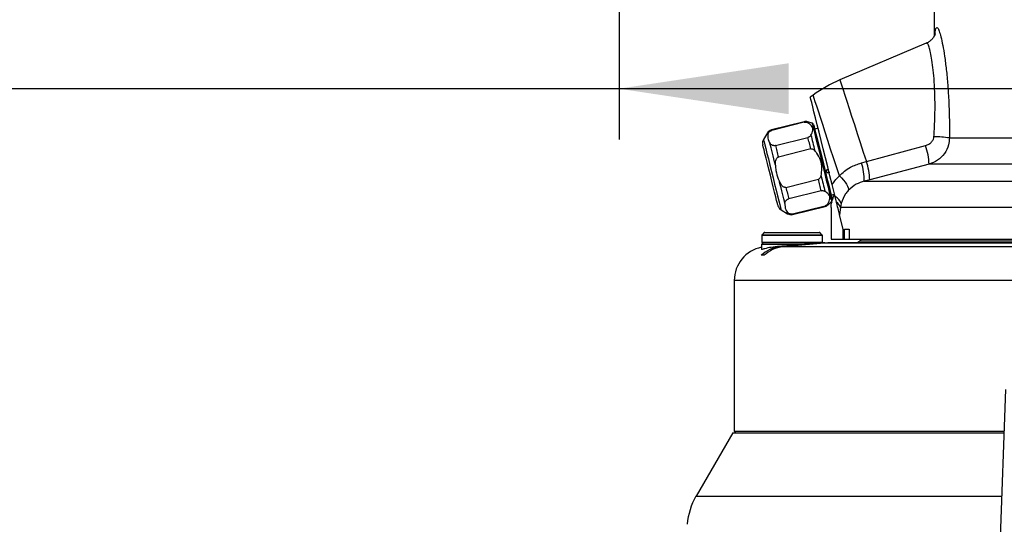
# Model space of a CAD drawing. Extents: x 0 to 8410, y 0 to 5940.
# Tile 90 of 210: x 6488 to 6778, y 2050 to 2199. Entities that reach past the tile are written whole.
import ezdxf

# ---------------------------------------------------------------- set-up
doc = ezdxf.new("R2010")
doc.units = 0
doc.header["$LTSCALE"] = 10
doc.layers.get('0').update_dxf_attribs({"linetype": 'CONTINUOUS'})
doc.styles.add('SLDTEXTSTYLE0', font='TXT', dxfattribs={"width": 0.605})
doc.dimstyles.new('SLDDIMSTYLE1', dxfattribs={"dimtxt": 50, "dimasz": 50, "dimexe": 0, "dimexo": 0.0625, "dimgap": 12.5, "dimtad": 1, "dimdec": 1, "dimrnd": 1e-09, "dimzin": 12, "dimtxsty": 'SLDTEXTSTYLE0', "dimsah": 1, "dimcen": 0.09, "dimazin": 3, "dimtfac": 1, "dimtofl": 0, "dimtmove": 0, "dimatfit": 3, "dimtolj": 1, "dimtzin": 12})

# ---------------------------------------------------------------- blocks, each defined once
blk = doc.blocks.new('_D_6')
at = {"color": 7, "linetype": 'CONTINUOUS'}
for p, q in [((6267.77, 2658.22), (6267.77, 1577.39)), ((7797.78, 2658.22), (7797.78, 1577.39)), ((6267.77, 1592.39), (7797.78, 1592.39))]:
    blk.add_line(p, q, dxfattribs=at)
for points in [[(6267.77, 1592.39), (6317.77, 1584.89), (6317.77, 1599.89)], [(7797.78, 1592.39), (7747.78, 1599.89), (7747.78, 1584.89)]]:
    blk.add_solid(points, dxfattribs=at)
at = {"color": 7, "linetype": 'CONTINUOUS', "insert": (6956.39, 1656.84), "char_height": 50, "attachment_point": 1, "rotation": 360, "style": 'SLDTEXTSTYLE0'}
blk.add_mtext('1530', dxfattribs=at)
blk = doc.blocks.new('_D_9')
at = {"color": 7, "linetype": 'CONTINUOUS'}
for p, q in [((6664.78, 2211.09), (6664.78, 2163.24)), ((7032.78, 2190.57), (7032.78, 2163.24)), ((6664.78, 2178.24), (6305.34, 2178.24)), ((7032.78, 2178.24), (6664.78, 2178.24))]:
    blk.add_line(p, q, dxfattribs=at)
for points in [[(6664.78, 2178.24), (6714.78, 2170.74), (6714.78, 2185.74)], [(7032.78, 2178.24), (6982.78, 2185.74), (6982.78, 2170.74)]]:
    blk.add_solid(points, dxfattribs=at)
at = {"color": 7, "linetype": 'CONTINUOUS', "char_height": 50, "attachment_point": 1, "style": 'SLDTEXTSTYLE0'}
for s, insert in [('368', (6305.34, 2396.17)), ('(4x M10', (6305.34, 2319.43)), ('view E-E)', (6305.34, 2242.7))]:
    blk.add_mtext(s, dxfattribs=dict(at, insert=insert))

msp = doc.modelspace()

# ---------------------------------------------------------------- linework, layer by layer
at = {"color": 7, "linetype": 'CONTINUOUS'}
for p, q in [((6757.78, 2208.3), (6757.78, 2193.79)), ((6755.43, 2191.64), (6729.93, 2180.82)), ((6722.05, 2176.36), (6721.21, 2175.75)), ((6719.37, 2168.49), (6709.78, 2166.1)), ((6719.41, 2168.34), (6709.82, 2165.94)), ((6721.83, 2168.06), (6720.41, 2168.47)), ((6708.55, 2165.19), (6707.4, 2163.28)), ((6710.93, 2161.48), (6720.52, 2163.88)), ((6723.49, 2166.58), (6722.52, 2166.34)), ((6721.37, 2160.48), (6711.78, 2158.09)), ((6726.92, 2153.56), (6726.88, 2153.54)), ((6714, 2149.17), (6723.59, 2151.56)), ((6728.52, 2146.43), (6727.63, 2149.97)), ((6724.44, 2148.17), (6714.85, 2145.78)), ((6727.36, 2146.93), (6728.33, 2147.17)), ((6728.92, 2144.79), (6728.52, 2146.43)), ((6715.96, 2141.32), (6725.55, 2143.71)), ((6716, 2141.16), (6725.59, 2143.55)), ((6726.5, 2144.06), (6727.56, 2145.09)), ((6712.57, 2142.54), (6714.48, 2141.39)), ((6727.36, 2143.27), (6727.36, 2133.85)), ((6730.91, 2136.82), (6729.85, 2141.07)), ((6706.86, 2134.94), (6706.86, 2133.05)), ((6707.5, 2135.74), (6706.98, 2135.22)), ((6707.78, 2135.85), (6723.85, 2135.85)), ((6724.65, 2135.22), (6724.13, 2135.74)), ((6724.76, 2133.05), (6724.76, 2134.94)), ((6730.91, 2133.85), (6730.91, 2136.82)), ((6731.25, 2136.85), (6732.64, 2136.85)), ((6731.25, 2133.85), (6731.25, 2136.85)), ((6732.64, 2136.85), (6732.64, 2133.85)), ((6707.31, 2132.85), (6706.81, 2132.35)), ((6706.81, 2132.35), (6706.81, 2130.88)), ((6719.04, 2132.35), (6706.81, 2132.35)), ((6707.18, 2132.85), (6707.06, 2132.85)), ((6724.46, 2132.85), (6707.18, 2132.85)), ((6725.51, 2132.81), (6712.42, 2131.65)), ((6726.38, 2132.81), (6713.28, 2131.65)), ((6723.8, 2132.81), (6724.46, 2132.85)), ((6724.46, 2132.85), (6726.37, 2132.85)), ((6725.51, 2132.81), (6726.37, 2132.85)), ((6727.24, 2132.85), (6726.37, 2132.85)), ((6726.38, 2132.81), (6727.24, 2132.85)), ((6727.24, 2132.85), (7343.48, 2132.85)), ((6727.36, 2133.85), (6730.91, 2133.85)), ((6730.91, 2133.85), (6731.25, 2133.85)), ((6731.25, 2133.85), (6732.64, 2133.85)), ((6732.64, 2133.85), (7338.28, 2133.85)), ((6736.28, 2133.85), (6735.86, 2133.44)), ((6707.7, 2129.23), (6706.7, 2129.14)), ((6707.57, 2129.14), (6706.7, 2129.14)), ((6698.78, 2121.69), (6698.78, 2077.35)), ((6778.76, 2089.56), (6776.52, 2028.35)), ((6698.31, 2076.85), (6687.49, 2058.11)), ((6698.31, 2076.85), (6778.25, 2076.85)), ((6698.78, 2077.35), (6699.28, 2076.85)), ((6698.78, 2077.35), (6778.19, 2077.35))]:
    msp.add_line(p, q, dxfattribs=at)
at = {"color": 8, "linetype": 'CONTINUOUS'}
for p, q in [((6762.23, 2163.72), (7307.78, 2163.72)), ((6737.74, 2156.78), (6755.22, 2161.49)), ((6736.26, 2156.39), (6737.74, 2156.78)), ((6756.25, 2155.99), (6738.73, 2151.43)), ((7313.71, 2155.99), (6756.25, 2155.99)), ((6738.73, 2151.43), (6737.06, 2151)), ((6737.06, 2151), (7332.35, 2151)), ((6725.55, 2143.71), (6725.59, 2143.55)), ((6730.31, 2144.43), (6730.07, 2143.27)), ((6730.07, 2143.27), (6729.85, 2141.07)), ((7338.28, 2143.27), (6730.07, 2143.27)), ((6724.76, 2134.94), (6706.86, 2134.94)), ((6706.98, 2135.22), (6724.65, 2135.22)), ((6724.13, 2135.74), (6707.5, 2135.74)), ((6706.86, 2133.05), (6724.76, 2133.05)), ((6725.51, 2132.81), (6723.8, 2132.81)), ((7344.35, 2132.81), (6726.38, 2132.81)), ((6735.86, 2133.44), (7329.69, 2133.44)), ((6712.42, 2131.65), (6710.83, 2131.65)), ((7357.65, 2131.65), (6713.28, 2131.65)), ((7366.78, 2121.69), (6698.78, 2121.69)), ((6687.49, 2058.11), (6777.5, 2058.11))]:
    msp.add_line(p, q, dxfattribs=at)
at = {"color": 8, "linetype": 'CONTINUOUS', "flags": 128}
for points in [[(6729.93, 2180.82), (6729.93, 2180.81), (6730, 2180.59), (6730.19, 2180.02), (6730.49, 2179.11), (6730.89, 2177.87), (6731.39, 2176.33), (6731.98, 2174.52), (6732.65, 2172.45), (6733.39, 2170.16), (6734.2, 2167.68), (6735.05, 2165.07), (6735.93, 2162.35), (6736.83, 2159.57), (6737.74, 2156.78)], [(6729.78, 2152.55), (6728.93, 2155.19), (6728.06, 2157.84), (6727.21, 2160.46), (6726.39, 2163), (6725.6, 2165.42), (6724.87, 2167.68), (6724.2, 2169.75), (6723.6, 2171.58), (6723.09, 2173.14), (6722.68, 2174.42), (6722.36, 2175.39), (6722.16, 2176.03), (6722.06, 2176.33), (6722.05, 2176.36)], [(6719.41, 2168.34), (6719.39, 2168.4), (6719.38, 2168.45), (6719.37, 2168.48), (6719.37, 2168.49)], [(6720.41, 2168.47), (6720.41, 2168.45), (6720.43, 2168.4), (6720.45, 2168.31), (6720.48, 2168.18)], [(6727.56, 2145.09), (6727.52, 2145.26), (6727.39, 2145.78), (6727.18, 2146.63), (6726.89, 2147.78), (6726.54, 2149.19), (6726.13, 2150.83), (6725.68, 2152.65), (6725.2, 2154.58), (6724.7, 2156.58), (6724.2, 2158.57), (6723.72, 2160.5), (6723.27, 2162.32), (6722.86, 2163.96), (6722.5, 2165.38), (6722.22, 2166.52), (6722.01, 2167.37), (6721.88, 2167.89), (6721.83, 2168.06)], [(6708.7, 2164.6), (6708.63, 2164.86), (6708.59, 2165.04), (6708.56, 2165.15), (6708.55, 2165.19)], [(6709.78, 2166.1), (6709.78, 2166.09), (6709.79, 2166.06), (6709.8, 2166.01), (6709.82, 2165.94)], [(6721.37, 2160.48), (6721.26, 2160.94), (6721.14, 2161.39), (6721.03, 2161.83), (6720.93, 2162.26), (6720.82, 2162.68), (6720.72, 2163.09), (6720.62, 2163.49), (6720.52, 2163.88)], [(6721.39, 2164.51), (6721.52, 2164.01), (6721.65, 2163.48), (6721.79, 2162.94), (6721.93, 2162.37), (6722.08, 2161.78), (6722.23, 2161.18), (6722.38, 2160.56), (6722.54, 2159.93)], [(6707.4, 2163.28), (6707.44, 2163.1), (6707.57, 2162.58), (6707.79, 2161.72), (6708.07, 2160.57), (6708.43, 2159.16), (6708.83, 2157.53), (6709.28, 2155.74), (6709.75, 2153.86), (6710.22, 2151.95), (6710.69, 2150.07), (6711.14, 2148.29), (6711.54, 2146.66), (6711.9, 2145.24), (6712.18, 2144.09), (6712.4, 2143.24), (6712.53, 2142.72), (6712.57, 2142.54), (6712.57, 2142.54)], [(6710.9, 2155.75), (6710.68, 2156.66), (6710.46, 2157.55), (6710.24, 2158.41), (6710.03, 2159.24), (6709.84, 2160.03), (6709.65, 2160.78), (6709.47, 2161.49), (6709.31, 2162.14)], [(6710.93, 2161.48), (6711.03, 2161.1), (6711.13, 2160.7), (6711.23, 2160.29), (6711.33, 2159.87), (6711.44, 2159.43), (6711.55, 2158.99), (6711.66, 2158.55), (6711.78, 2158.09)], [(6724.37, 2152.59), (6724.52, 2151.96), (6724.68, 2151.35), (6724.83, 2150.75), (6724.97, 2150.16), (6725.11, 2149.59), (6725.25, 2149.05), (6725.38, 2148.52), (6725.51, 2148.02)], [(6729.78, 2152.55), (6730.42, 2151.94), (6731, 2151.32), (6731.5, 2150.69), (6731.91, 2150.09), (6732.22, 2149.53), (6732.41, 2149.02), (6732.48, 2148.59), (6732.42, 2148.24)], [(6713.72, 2144.43), (6713.56, 2145.09), (6713.39, 2145.79), (6713.2, 2146.54), (6713, 2147.34), (6712.79, 2148.17), (6712.58, 2149.03), (6712.36, 2149.92), (6712.13, 2150.83)], [(6724.44, 2148.17), (6724.34, 2148.56), (6724.24, 2148.96), (6724.14, 2149.37), (6724.04, 2149.79), (6723.93, 2150.22), (6723.82, 2150.66), (6723.71, 2151.11), (6723.59, 2151.56)], [(6714, 2149.17), (6714.11, 2148.72), (6714.23, 2148.27), (6714.34, 2147.83), (6714.44, 2147.4), (6714.55, 2146.98), (6714.65, 2146.56), (6714.75, 2146.17), (6714.85, 2145.78)], [(6726.42, 2144.35), (6726.45, 2144.22), (6726.48, 2144.13), (6726.49, 2144.07), (6726.5, 2144.06)], [(6714.48, 2141.39), (6714.47, 2141.43), (6714.45, 2141.54), (6714.4, 2141.72), (6714.34, 2141.98)], [(6715.96, 2141.32), (6715.98, 2141.25), (6715.99, 2141.2), (6716, 2141.17), (6716, 2141.16)]]:
    msp.add_lwpolyline(points, dxfattribs=at)
at = {"color": 7, "linetype": 'CONTINUOUS', "flags": 128}
for points in [[(6727.63, 2149.97), (6726.99, 2152.57), (6726.33, 2155.22), (6725.66, 2157.87), (6725.01, 2160.49), (6724.38, 2163.01), (6723.78, 2165.41), (6723.23, 2167.64), (6722.73, 2169.66), (6722.28, 2171.43), (6721.91, 2172.93), (6721.61, 2174.13), (6721.39, 2175.01), (6721.26, 2175.55), (6721.21, 2175.74), (6721.21, 2175.75)], [(6722.18, 2167.7), (6722.23, 2167.53), (6722.36, 2167), (6722.57, 2166.14), (6722.86, 2164.97), (6723.22, 2163.54), (6723.63, 2161.88), (6724.09, 2160.06), (6724.57, 2158.12), (6725.07, 2156.14), (6725.56, 2154.17), (6726.03, 2152.29), (6726.46, 2150.54), (6726.85, 2148.99), (6727.17, 2147.68), (6727.43, 2146.66), (6727.6, 2145.97), (6727.69, 2145.61), (6727.7, 2145.57)], [(6711.66, 2143.77), (6711.62, 2143.94), (6711.49, 2144.45), (6711.28, 2145.29), (6711, 2146.4), (6710.66, 2147.77), (6710.28, 2149.32), (6709.85, 2151.01), (6709.42, 2152.77), (6708.98, 2154.52), (6708.56, 2156.21), (6708.17, 2157.76), (6707.83, 2159.13), (6707.55, 2160.25), (6707.34, 2161.08), (6707.22, 2161.59), (6707.17, 2161.76)]]:
    msp.add_lwpolyline(points, dxfattribs=at)
at = {"color": 7, "linetype": 'CONTINUOUS'}
for centre, radius, start, end in [((6745.56, 2144), 40, 113, 126), ((6719.86, 2166.55), 2, 74, 104), ((6721.7, 2167.58), 0.5, 14, 74), ((6710.26, 2164.16), 2, 104, 149), ((6709.11, 2162.25), 2, 149, 194), ((6712.88, 2145.42), 16.18, 32.1499, 34.0247), ((6713.6, 2144.25), 2, 194, 239), ((6725.11, 2145.49), 2, 284, 314), ((6727.22, 2145.45), 0.5, 314, 14), ((6715.51, 2143.1), 2, 239, 284), ((6707.26, 2134.94), 0.4, 135, 180), ((6707.78, 2135.45), 0.4, 90, 135), ((6723.85, 2135.45), 0.4, 45, 90), ((6724.36, 2134.94), 0.4, 0, 45), ((6707.06, 2133.05), 0.2, 180, 270), ((6724.56, 2133.05), 0.2, 270, 0), ((6734.45, 2134.85), 2, 270, 315), ((6708.78, 2121.69), 10, 101.3157, 180), ((6704.81, 2048.11), 20, 150, 175)]:
    msp.add_arc(centre, radius, start, end, dxfattribs=at)
at = {"color": 8, "linetype": 'CONTINUOUS'}
for centre, radius, start, end in [((6758.14, 2139.72), 24.34, 80.3203, 91.1269), ((6736.28, 2155.09), 19.99, 2.5966, 18.6727), ((6724.02, 2151.82), 13.06, 356.4077, 20.4751), ((6719.97, 2150.73), 18.78, 2.1333, 18.7771), ((6705.62, 2140.86), 24.75, 31.8116, 32.1553), ((6727.3, 2143.54), 3.14, 16.4884, 67.1603), ((6727.54, 2142.56), 2.63, 15.7236, 58.1808)]:
    msp.add_arc(centre, radius, start, end, dxfattribs=at)
for points, knots in [([(6758, 2194.47), (6758.03, 2194.83), (6758.13, 2195.75), (6758.4, 2196.32), (6758.77, 2196.25), (6759.22, 2195.33), (6759.73, 2193.61), (6760.28, 2191.12), (6760.82, 2187.87), (6761.33, 2183.92), (6761.77, 2179.35), (6762.08, 2174.35), (6762.25, 2169.07), (6762.24, 2165.52), (6762.23, 2163.72)], [0, 0, 0, 0, 0.054604, 0.138899, 0.219849, 0.303169, 0.384577, 0.468415, 0.55273, 0.639662, 0.728312, 0.819753, 0.908645, 1, 1, 1, 1]), ([(6757.66, 2164.06), (6757.75, 2165.55), (6757.94, 2168.56), (6758.02, 2173.02), (6757.95, 2177.32), (6757.73, 2181.18), (6757.4, 2184.57), (6757.01, 2187.31), (6756.58, 2189.45), (6756.15, 2190.87), (6755.76, 2191.65), (6755.55, 2191.61), (6755.45, 2191.59)], [0, 0, 0, 0, 0.10539, 0.213695, 0.31835, 0.426363, 0.525906, 0.628613, 0.725056, 0.824411, 0.92065, 1, 1, 1, 1]), ([(6755.22, 2161.49), (6755.56, 2161.61), (6756.22, 2161.85), (6757.02, 2162.52), (6757.53, 2163.29), (6757.62, 2163.84), (6757.66, 2164.06)], [0, 0, 0, 0, 0.2842598, 0.5606673, 0.8203582, 1, 1, 1, 1]), ([(6762.23, 2163.72), (6762.18, 2163.03), (6762.04, 2161.4), (6760.88, 2159.05), (6758.88, 2156.99), (6757.13, 2156.33), (6756.25, 2155.99)], [0, 0, 0, 0, 0.197918, 0.46595, 0.733301, 1, 1, 1, 1]), ([(6729.78, 2152.55), (6730.27, 2153.01), (6731.24, 2153.96), (6733.36, 2155.39), (6735.15, 2156), (6736.26, 2156.39)], [0, 0, 0, 0, 0.271277, 0.549314, 1, 1, 1, 1]), ([(6727.63, 2149.97), (6727.9, 2150.35), (6728.53, 2151.27), (6729.32, 2152.08), (6729.78, 2152.55)], [0, 0, 0, 0, 0.420831, 1, 1, 1, 1]), ([(6737.06, 2151), (6736.26, 2150.73), (6734.43, 2150.12), (6733.14, 2148.92), (6732.42, 2148.24)], [0, 0, 0, 0, 0.439883, 1, 1, 1, 1]), ([(6732.42, 2148.24), (6732.13, 2147.91), (6731.14, 2146.75), (6730.65, 2145.39), (6730.31, 2144.43)], [0, 0, 0, 0, 0.29022, 1, 1, 1, 1])]:
    msp.add_open_spline(points, degree=3, knots=knots, dxfattribs=at)
at = {"color": 7, "linetype": 'CONTINUOUS'}
for points, knots in [([(6758.04, 2194.46), (6758.04, 2194.46), (6758.05, 2194.5), (6758.03, 2194.39), (6757.93, 2194.1), (6757.71, 2193.62), (6757.29, 2192.99), (6756.62, 2192.33), (6755.97, 2191.85), (6755.52, 2191.7), (6755.43, 2191.67)], [0, 0, 0, 0, 0.004, 0.188185, 0.344576, 0.489758, 0.634865, 0.789658, 0.955001, 1, 1, 1, 1]), ([(6719.41, 2168.34), (6719.5, 2168.35), (6719.67, 2168.39), (6719.97, 2168.37), (6720.25, 2168.3), (6720.41, 2168.22), (6720.48, 2168.18)], [0, 0, 0, 0, 0.1952891, 0.389595, 0.729892, 1, 1, 1, 1]), ([(6721.39, 2164.51), (6721.65, 2165.01), (6722.16, 2166), (6721.76, 2167.31), (6720.89, 2167.91), (6720.48, 2168.18)], [0, 0, 0, 0, 0.34551, 0.69421, 1, 1, 1, 1]), ([(6708.7, 2164.6), (6708.69, 2163.97), (6708.67, 2163.1), (6709.17, 2162.36), (6709.31, 2162.14)], [0, 0, 0, 0, 0.713489, 1, 1, 1, 1]), ([(6708.7, 2164.6), (6708.74, 2164.81), (6708.81, 2165.11), (6709.07, 2165.5), (6709.3, 2165.71), (6709.57, 2165.87), (6709.74, 2165.92), (6709.82, 2165.94)], [0, 0, 0, 0, 0.446706, 0.623937, 0.802372, 0.908169, 1, 1, 1, 1]), ([(6721.39, 2164.51), (6721.33, 2164.42), (6721.21, 2164.25), (6720.96, 2164.05), (6720.72, 2163.93), (6720.58, 2163.89), (6720.52, 2163.88)], [0, 0, 0, 0, 0.381255, 0.673137, 0.87356, 1, 1, 1, 1]), ([(6710.93, 2161.48), (6710.84, 2161.47), (6710.67, 2161.44), (6710.37, 2161.45), (6709.97, 2161.55), (6709.59, 2161.8), (6709.4, 2162.03), (6709.31, 2162.14)], [0, 0, 0, 0, 0.098794, 0.197092, 0.369242, 0.693439, 1, 1, 1, 1]), ([(6710.9, 2155.75), (6710.9, 2156.12), (6710.9, 2156.68), (6711.08, 2157.37), (6711.29, 2157.76), (6711.53, 2158), (6711.7, 2158.06), (6711.78, 2158.09)], [0, 0, 0, 0, 0.416557, 0.625009, 0.80221, 0.909324, 1, 1, 1, 1]), ([(6721.37, 2160.48), (6721.43, 2160.49), (6721.56, 2160.52), (6721.83, 2160.47), (6722.19, 2160.29), (6722.41, 2160.07), (6722.54, 2159.93)], [0, 0, 0, 0, 0.1255568, 0.305722, 0.5933027, 1, 1, 1, 1]), ([(6724.37, 2152.59), (6724.5, 2153.32), (6724.78, 2154.84), (6724.37, 2157.19), (6723.43, 2158.88), (6722.73, 2159.71), (6722.54, 2159.93)], [0, 0, 0, 0, 0.278881, 0.58389, 0.888514, 1, 1, 1, 1]), ([(6710.9, 2155.75), (6710.95, 2155.19), (6711.06, 2153.8), (6711.53, 2152.15), (6712, 2151.11), (6712.13, 2150.83)], [0, 0, 0, 0, 0.325221, 0.822573, 1, 1, 1, 1]), ([(6724.37, 2152.59), (6724.34, 2152.48), (6724.26, 2152.22), (6724.08, 2151.89), (6723.84, 2151.65), (6723.67, 2151.59), (6723.59, 2151.56)], [0, 0, 0, 0, 0.2585876, 0.608944, 0.8207263, 1, 1, 1, 1]), ([(6726.88, 2153.54), (6726.81, 2153.5), (6726.66, 2153.44), (6726.42, 2153.45), (6726.23, 2153.51), (6726.11, 2153.6), (6726.04, 2153.69), (6725.98, 2153.79), (6725.95, 2153.9), (6725.95, 2154.02), (6725.99, 2154.17), (6726.09, 2154.34), (6726.22, 2154.43), (6726.29, 2154.47)], [0, 0, 0, 0, 0.125355, 0.25003, 0.376607, 0.437243, 0.499518, 0.563523, 0.624477, 0.68567, 0.750451, 0.873179, 1, 1, 1, 1]), ([(6714, 2149.17), (6713.94, 2149.16), (6713.81, 2149.14), (6713.54, 2149.18), (6713.15, 2149.38), (6712.61, 2149.93), (6712.32, 2150.48), (6712.13, 2150.83)], [0, 0, 0, 0, 0.06353, 0.154691, 0.300204, 0.554603, 1, 1, 1, 1]), ([(6724.44, 2148.17), (6724.53, 2148.19), (6724.7, 2148.22), (6725, 2148.21), (6725.28, 2148.14), (6725.44, 2148.05), (6725.51, 2148.02)], [0, 0, 0, 0, 0.195288, 0.389594, 0.729886, 1, 1, 1, 1]), ([(6726.42, 2144.35), (6726.68, 2144.84), (6727.18, 2145.83), (6726.79, 2147.14), (6725.92, 2147.74), (6725.51, 2148.02)], [0, 0, 0, 0, 0.345509, 0.694211, 1, 1, 1, 1]), ([(6727.83, 2145.63), (6727.95, 2146.11), (6728.07, 2146.63), (6728.32, 2147.09), (6728.34, 2147.12)], [0, 0, 0, 0, 0.9235814, 1, 1, 1, 1]), ([(6713.72, 2144.43), (6713.72, 2143.81), (6713.7, 2142.93), (6714.2, 2142.19), (6714.34, 2141.98)], [0, 0, 0, 0, 0.713487, 1, 1, 1, 1]), ([(6713.72, 2144.43), (6713.77, 2144.65), (6713.83, 2144.94), (6714.1, 2145.33), (6714.33, 2145.55), (6714.6, 2145.7), (6714.77, 2145.75), (6714.85, 2145.78)], [0, 0, 0, 0, 0.4467019, 0.6239336, 0.80237, 0.9081726, 1, 1, 1, 1]), ([(6726.42, 2144.35), (6726.36, 2144.25), (6726.24, 2144.09), (6725.98, 2143.89), (6725.75, 2143.77), (6725.61, 2143.72), (6725.55, 2143.71)], [0, 0, 0, 0, 0.381252, 0.673132, 0.873561, 1, 1, 1, 1]), ([(6727.36, 2143.27), (6727.35, 2143.68), (6727.35, 2144.28), (6727.56, 2144.84), (6727.63, 2145.03)], [0, 0, 0, 0, 0.667567, 1, 1, 1, 1]), ([(6729.85, 2141.07), (6729.83, 2141.16), (6729.79, 2141.33), (6729.67, 2141.81), (6729.4, 2142.88), (6729.14, 2143.91), (6728.95, 2144.69), (6728.92, 2144.79)], [0, 0, 0, 0, 0.11482, 0.229508, 0.403882, 0.923027, 1, 1, 1, 1]), ([(6715.96, 2141.32), (6715.87, 2141.3), (6715.7, 2141.27), (6715.4, 2141.28), (6715, 2141.38), (6714.62, 2141.63), (6714.43, 2141.86), (6714.34, 2141.98)], [0, 0, 0, 0, 0.098795, 0.197092, 0.369245, 0.693439, 1, 1, 1, 1]), ([(6723.8, 2132.81), (6723.24, 2132.76), (6722.13, 2132.64), (6719.51, 2132.39), (6716.55, 2132.13), (6713.47, 2131.86), (6711.7, 2131.72), (6710.83, 2131.65)], [0, 0, 0, 0, 0.2006957, 0.4016322, 0.6030998, 0.804982, 1, 1, 1, 1]), ([(6712.42, 2131.65), (6711.31, 2131.45), (6709.21, 2131.08), (6707.51, 2129.76), (6706.7, 2129.14)], [0, 0, 0, 0, 0.523828, 1, 1, 1, 1]), ([(6710.83, 2131.65), (6710.05, 2131.54), (6708.49, 2131.32), (6707.08, 2130.85), (6706.92, 2130.88), (6706.85, 2130.89)], [0, 0, 0, 0, 0.341243, 0.682377, 1, 1, 1, 1]), ([(6713.28, 2131.65), (6712.18, 2131.45), (6710.07, 2131.08), (6708.38, 2129.76), (6707.57, 2129.14)], [0, 0, 0, 0, 0.523832, 1, 1, 1, 1])]:
    msp.add_open_spline(points, degree=3, knots=knots, dxfattribs=at)

# ---------------------------------------------------------------- dimensions: what is measured, and where the dimension line sits
dim = msp.add_linear_dim(base=(7797.78, 1592.39), p1=(6267.77, 2678.22), p2=(7797.78, 2678.22), angle=360, dimstyle='SLDDIMSTYLE1', dxfattribs=at)
dim.commit()
dim.dimension.update_dxf_attribs({"geometry": '_D_6', "text_midpoint": (7032.78, 1592.39), "dimtype": 160})
dim = msp.add_linear_dim(base=(6664.78, 2178.24), p1=(7032.78, 2210.57), p2=(6664.78, 2231.09), text='<>\\P(4x M10 \\Pview E-E)', dimstyle='SLDDIMSTYLE1', dxfattribs=at)
dim.commit()
dim.dimension.update_dxf_attribs({"geometry": '_D_9', "text_midpoint": (6452.28, 2178.24), "dimtype": 160})

doc.saveas('drawing.dxf')
